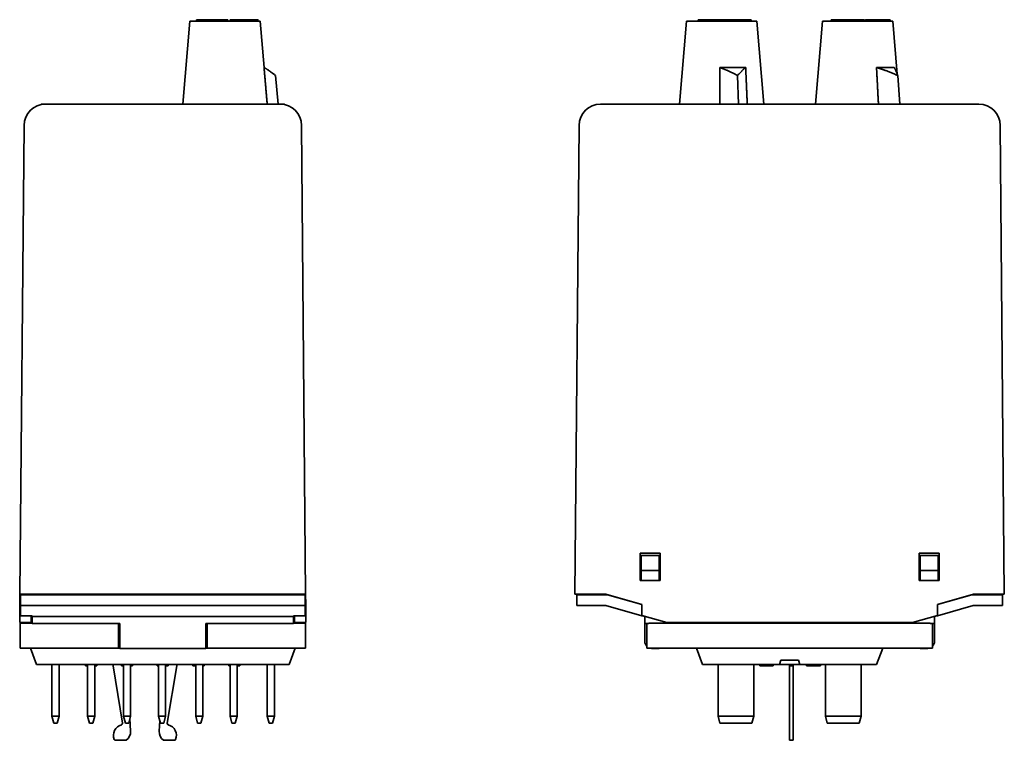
# Model space of a CAD drawing. Header units: millimetres. Extents: x 32 to 170, y 14 to 283.
# Tile 5 of 6: x 32 to 170, y 91 to 191. Entities that reach past the tile are written whole.
import ezdxf

# ---------------------------------------------------------------- set-up
doc = ezdxf.new("R2010")
doc.units = ezdxf.units.MM
doc.layers.add('Visible (ISO)', color=7, linetype='Continuous', lineweight=35)

msp = doc.modelspace()

# ---------------------------------------------------------------- linework, layer by layer
at = {"layer": 'Visible (ISO)'}
for p, q in [((56.27, 191.07), (55.27, 179.47)), ((56.27, 191.07), (66.07, 191.07)), ((57.5, 191.27), (57.19, 191.27)), ((57.19, 191.07), (57.19, 191.27)), ((57.5, 191.27), (59.48, 191.27)), ((57.5, 191.07), (57.5, 191.27)), ((59.66, 191.27), (59.48, 191.27)), ((59.48, 191.07), (59.48, 191.27)), ((59.66, 191.27), (61.46, 191.27)), ((59.66, 191.07), (59.66, 191.27)), ((61.46, 191.07), (61.46, 191.27)), ((61.56, 191.27), (61.46, 191.27)), ((61.56, 191.07), (61.56, 191.27)), ((61.91, 191.07), (61.91, 191.27)), ((62.75, 191.27), (61.99, 191.27)), ((61.99, 191.07), (61.99, 191.27)), ((62.99, 191.27), (62.75, 191.27)), ((62.75, 191.07), (62.75, 191.27)), ((64.41, 191.27), (62.99, 191.27)), ((62.99, 191.07), (62.99, 191.27)), ((64.97, 191.27), (64.41, 191.27)), ((64.41, 191.07), (64.41, 191.27)), ((65.17, 191.27), (64.97, 191.27)), ((64.97, 191.07), (64.97, 191.27)), ((65.33, 191.27), (65.17, 191.27)), ((65.17, 191.07), (65.17, 191.27)), ((65.33, 191.07), (65.33, 191.27)), ((65.48, 191.27), (65.33, 191.27)), ((65.48, 191.07), (65.48, 191.27)), ((65.76, 191.07), (65.76, 191.27)), ((65.76, 191.27), (65.76, 191.27)), ((65.76, 191.07), (65.76, 191.27)), ((66.07, 191.07), (66.63, 184.58)), ((125.69, 191.07), (124.69, 179.47)), ((125.69, 191.07), (135.49, 191.07)), ((127.68, 191.27), (127.32, 191.27)), ((127.32, 191.07), (127.32, 191.27)), ((128.01, 191.27), (127.68, 191.27)), ((127.68, 191.07), (127.68, 191.27)), ((128.41, 191.27), (128.01, 191.27)), ((128.01, 191.07), (128.01, 191.27)), ((128.73, 191.27), (128.41, 191.27)), ((128.41, 191.07), (128.41, 191.27)), ((128.73, 191.07), (128.73, 191.27)), ((129.04, 191.27), (128.73, 191.27)), ((130.01, 191.27), (129.04, 191.27)), ((129.04, 191.07), (129.04, 191.27)), ((130.16, 191.27), (130.01, 191.27)), ((130.01, 191.07), (130.01, 191.27)), ((130.16, 191.07), (130.16, 191.27)), ((130.21, 191.27), (130.16, 191.27)), ((130.21, 191.07), (130.21, 191.27)), ((130.27, 191.27), (130.21, 191.27)), ((130.27, 191.07), (130.27, 191.27)), ((131.63, 191.27), (131.31, 191.27)), ((131.31, 191.07), (131.31, 191.27)), ((131.63, 191.07), (131.63, 191.27)), ((134.57, 191.27), (133.26, 191.27)), ((133.26, 191.07), (133.26, 191.27)), ((134.57, 191.07), (134.57, 191.27)), ((134.73, 191.27), (134.57, 191.27)), ((134.73, 191.07), (134.73, 191.27)), ((135.49, 191.07), (136.49, 179.47)), ((144.69, 191.07), (143.69, 179.47)), ((144.69, 191.07), (154.49, 191.07)), ((145.91, 191.27), (145.92, 191.27)), ((145.91, 191.07), (145.91, 191.27)), ((146.32, 191.27), (145.92, 191.27)), ((145.92, 191.07), (145.92, 191.27)), ((146.97, 191.27), (146.32, 191.27)), ((146.32, 191.07), (146.32, 191.27)), ((146.97, 191.07), (146.97, 191.27)), ((147.91, 191.27), (146.97, 191.27)), ((148.17, 191.27), (147.91, 191.27)), ((147.91, 191.07), (147.91, 191.27)), ((148.17, 191.07), (148.17, 191.27)), ((148.35, 191.27), (148.17, 191.27)), ((148.35, 191.27), (148.35, 191.07)), ((148.44, 191.27), (148.35, 191.27)), ((148.44, 191.07), (148.44, 191.27)), ((149.17, 191.27), (148.44, 191.27)), ((149.4, 191.27), (149.17, 191.27)), ((149.17, 191.07), (149.17, 191.27)), ((149.85, 191.27), (149.4, 191.27)), ((149.4, 191.07), (149.4, 191.27)), ((150.13, 191.27), (149.85, 191.27)), ((149.85, 191.07), (149.85, 191.27)), ((150.21, 191.27), (150.13, 191.27)), ((150.13, 191.07), (150.13, 191.27)), ((150.21, 191.07), (150.21, 191.27)), ((150.55, 191.27), (150.21, 191.27)), ((150.55, 191.07), (150.55, 191.27)), ((150.71, 191.07), (150.71, 191.27)), ((150.9, 191.07), (150.9, 191.27)), ((151.25, 191.27), (150.9, 191.27)), ((151.25, 191.07), (151.25, 191.27)), ((151.39, 191.07), (151.39, 191.27)), ((152.37, 191.07), (152.37, 191.27)), ((154.13, 191.27), (153.77, 191.27)), ((153.77, 191.07), (153.77, 191.27)), ((154.13, 191.07), (154.13, 191.27)), ((154.49, 191.07), (155.13, 183.64)), ((66.63, 184.58), (66.63, 184.58)), ((66.63, 184.58), (66.8, 184.48)), ((133.95, 184.58), (130.31, 184.58)), ((154.71, 184.58), (152.23, 184.58)), ((68.21, 183.47), (68.61, 179.47)), ((132.81, 183.47), (132.94, 179.47)), ((155.19, 183.47), (155.51, 179.47)), ((35.47, 179.47), (37.47, 179.47)), ((35.47, 179.47), (36.08, 179.47)), ((35.47, 179.47), (35.47, 179.47)), ((68.87, 179.47), (36.08, 179.47)), ((67.47, 179.47), (37.47, 179.47)), ((67.47, 179.47), (69.47, 179.47)), ((68.87, 179.47), (69.47, 179.47)), ((69.47, 179.47), (69.47, 179.47)), ((118.65, 179.47), (113.65, 179.47)), ((118.09, 179.47), (120.09, 179.47)), ((118.09, 179.47), (118.09, 179.47)), ((118.65, 179.47), (120.09, 179.47)), ((160.09, 179.47), (120.09, 179.47)), ((160.09, 179.47), (120.09, 179.47)), ((160.09, 179.47), (162.09, 179.47)), ((160.09, 179.47), (161.52, 179.47)), ((166.52, 179.47), (161.52, 179.47)), ((162.09, 179.47), (162.09, 179.47)), ((33.08, 176.5), (32.51, 110.97)), ((72.44, 110.97), (71.87, 176.5)), ((110.65, 176.5), (110.08, 110.97)), ((170.09, 110.97), (169.52, 176.5)), ((119.19, 112.87), (119.19, 116.67)), ((119.19, 116.67), (121.99, 116.67)), ((119.34, 114.27), (119.34, 116.37)), ((119.34, 116.37), (121.84, 116.37)), ((121.84, 116.37), (121.84, 114.27)), ((121.99, 116.67), (121.99, 112.87)), ((158.19, 112.87), (158.19, 116.67)), ((158.19, 116.67), (160.99, 116.67)), ((158.34, 116.37), (160.84, 116.37)), ((158.34, 114.27), (158.34, 116.37)), ((160.84, 116.37), (160.84, 114.27)), ((160.99, 116.67), (160.99, 112.87)), ((121.84, 114.27), (119.34, 114.27)), ((119.34, 112.87), (119.34, 114.27)), ((121.84, 114.27), (121.84, 112.87)), ((160.84, 114.27), (158.34, 114.27)), ((158.34, 114.27), (158.34, 112.87)), ((160.84, 112.87), (160.84, 114.27)), ((121.99, 112.87), (119.19, 112.87)), ((160.99, 112.87), (158.19, 112.87)), ((32.5, 109.52), (32.51, 110.97)), ((35.51, 110.97), (32.51, 110.97)), ((32.57, 110.87), (35.57, 110.87)), ((32.57, 110.87), (32.57, 109.37)), ((34.11, 110.87), (34.11, 110.97)), ((34.22, 110.97), (34.22, 110.87)), ((35.51, 110.97), (69.44, 110.97)), ((35.57, 110.87), (69.37, 110.87)), ((69.37, 110.87), (72.37, 110.87)), ((72.44, 110.97), (69.44, 110.97)), ((70.72, 110.87), (70.72, 110.97)), ((70.84, 110.97), (70.84, 110.87)), ((72.37, 109.37), (72.37, 110.87)), ((72.44, 110.97), (72.45, 109.52)), ((113.08, 110.97), (110.08, 110.97)), ((110.34, 110.87), (113.34, 110.87)), ((110.34, 110.87), (110.34, 109.37)), ((112.04, 110.97), (112.04, 110.87)), ((113.08, 110.97), (114.39, 110.97)), ((114.64, 110.87), (113.34, 110.87)), ((114.39, 110.97), (119.44, 109.52)), ((119.44, 109.5), (114.64, 110.87)), ((160.74, 109.52), (165.79, 110.97)), ((165.54, 110.87), (160.74, 109.5)), ((165.54, 110.87), (166.84, 110.87)), ((165.79, 110.97), (167.09, 110.97)), ((166.84, 110.87), (169.84, 110.87)), ((170.09, 110.97), (167.09, 110.97)), ((168.14, 110.87), (168.14, 110.97)), ((169.84, 109.37), (169.84, 110.87)), ((32.48, 107.97), (32.5, 109.52)), ((32.5, 109.52), (32.57, 109.52)), ((32.57, 109.37), (32.57, 107.93)), ((35.57, 109.37), (32.57, 109.37)), ((69.37, 109.37), (35.57, 109.37)), ((72.37, 109.37), (69.37, 109.37)), ((72.37, 109.52), (72.45, 109.52)), ((72.37, 107.93), (72.37, 109.37)), ((72.45, 109.52), (72.46, 107.97)), ((113.34, 109.37), (110.34, 109.37)), ((114.42, 109.37), (113.34, 109.37)), ((119.44, 107.93), (114.42, 109.37)), ((119.44, 109.52), (119.44, 107.97)), ((160.74, 107.97), (160.74, 109.52)), ((165.75, 109.37), (160.74, 107.93)), ((166.84, 109.37), (165.75, 109.37)), ((169.84, 109.37), (166.84, 109.37)), ((32.47, 106.97), (32.48, 107.97)), ((32.48, 107.97), (32.57, 107.97)), ((32.57, 107.93), (34.22, 107.93)), ((34.07, 106.97), (34.08, 107.93)), ((34.22, 107.93), (34.22, 107.82)), ((70.72, 107.82), (34.22, 107.82)), ((34.22, 107.82), (34.22, 106.87)), ((70.72, 107.93), (72.37, 107.93)), ((70.72, 107.82), (70.72, 107.93)), ((70.72, 106.87), (70.72, 107.82)), ((70.86, 107.93), (70.87, 106.97)), ((72.37, 107.97), (72.46, 107.97)), ((72.46, 107.97), (72.47, 106.97)), ((119.44, 107.97), (122.92, 106.97)), ((119.44, 107.93), (119.44, 107.97)), ((119.84, 107.82), (119.44, 107.93)), ((119.84, 106.87), (119.84, 107.82)), ((157.25, 106.97), (160.74, 107.97)), ((160.74, 107.93), (160.34, 107.82)), ((160.34, 107.82), (160.34, 106.87)), ((160.74, 107.97), (160.74, 107.93)), ((34.07, 106.97), (32.47, 106.97)), ((32.52, 106.92), (34.22, 106.92)), ((32.52, 103.42), (32.52, 106.92)), ((46.47, 106.87), (34.22, 106.87)), ((46.27, 103.42), (46.27, 106.87)), ((46.47, 106.87), (46.47, 104.37)), ((70.72, 106.87), (58.47, 106.87)), ((58.47, 104.37), (58.47, 106.87)), ((58.67, 103.42), (58.67, 106.87)), ((70.72, 106.92), (72.42, 106.92)), ((72.47, 106.97), (70.87, 106.97)), ((72.42, 103.42), (72.42, 106.92)), ((119.84, 104.37), (119.84, 106.87)), ((120.43, 106.87), (119.84, 106.87)), ((120.14, 103.42), (120.14, 106.87)), ((120.43, 106.92), (120.43, 106.87)), ((120.43, 106.92), (123.14, 106.92)), ((157.25, 106.97), (122.92, 106.97)), ((157.04, 106.92), (123.14, 106.92)), ((157.04, 106.92), (159.74, 106.92)), ((159.74, 106.87), (159.74, 106.92)), ((160.34, 106.87), (159.74, 106.87)), ((160.04, 103.42), (160.04, 106.87)), ((160.34, 106.87), (160.34, 104.37)), ((35.52, 103.42), (32.52, 103.42)), ((33.97, 103.42), (34.81, 101.12)), ((35.52, 103.42), (46.27, 103.42)), ((46.47, 103.42), (46.27, 103.42)), ((46.47, 103.37), (46.47, 104.37)), ((46.47, 103.37), (58.47, 103.37)), ((58.47, 104.37), (58.47, 103.37)), ((58.67, 103.42), (58.47, 103.42)), ((58.67, 103.42), (69.42, 103.42)), ((72.42, 103.42), (69.42, 103.42)), ((70.97, 103.42), (70.14, 101.12)), ((123.14, 103.42), (120.14, 103.42)), ((121.84, 103.37), (120.84, 103.37)), ((121.84, 103.42), (121.84, 103.37)), ((123.14, 103.42), (157.04, 103.42)), ((127.09, 103.42), (127.92, 101.12)), ((153.09, 103.42), (152.25, 101.12)), ((160.04, 103.42), (157.04, 103.42)), ((158.34, 103.37), (158.34, 103.42)), ((159.34, 103.37), (158.34, 103.37)), ((35.47, 101.12), (34.81, 101.12)), ((35.47, 101.12), (69.47, 101.12)), ((36.97, 93.92), (36.97, 101.12)), ((37.97, 101.12), (37.97, 93.92)), ((41.69, 101.12), (41.69, 100.92)), ((41.78, 101.12), (41.78, 100.92)), ((41.97, 100.92), (41.78, 100.92)), ((41.97, 93.92), (41.97, 101.12)), ((42.97, 101.12), (42.97, 93.92)), ((43.16, 100.92), (42.97, 100.92)), ((43.16, 101.12), (43.16, 100.92)), ((43.25, 101.12), (43.25, 100.92)), ((45.52, 101.12), (45.52, 100.92)), ((45.52, 100.92), (46.84, 92.9)), ((46.71, 101.12), (46.71, 100.92)), ((46.79, 101.12), (46.79, 100.92)), ((46.97, 100.92), (46.79, 100.92)), ((46.97, 93.92), (46.97, 101.12)), ((47.97, 101.12), (47.97, 93.92)), ((48.24, 100.92), (47.97, 100.92)), ((48.24, 101.12), (48.24, 100.92)), ((48.25, 101.12), (48.25, 100.92)), ((51.69, 101.12), (51.69, 100.92)), ((51.72, 101.12), (51.72, 100.92)), ((51.87, 100.92), (51.72, 100.92)), ((51.87, 101.12), (51.87, 101.09)), ((51.87, 101.09), (51.87, 93.92)), ((52.87, 101.09), (52.87, 101.12)), ((52.87, 93.92), (52.87, 101.09)), ((53.05, 100.92), (52.87, 100.92)), ((53.05, 101.12), (53.05, 100.92)), ((53.22, 100.92), (53.05, 100.92)), ((53.1, 92.9), (54.42, 100.92)), ((53.22, 101.12), (53.22, 100.92)), ((54.42, 101.12), (54.42, 100.92)), ((56.69, 101.12), (56.69, 100.92)), ((56.69, 101.12), (56.69, 100.92)), ((56.71, 101.12), (56.71, 100.92)), ((56.91, 100.92), (56.71, 100.92)), ((56.91, 101.12), (56.91, 100.92)), ((57.07, 101.12), (57.07, 101.09)), ((57.07, 101.09), (57.07, 93.92)), ((58.07, 101.09), (58.07, 101.12)), ((58.07, 93.92), (58.07, 101.09)), ((58.25, 101.12), (58.25, 100.92)), ((58.25, 101.12), (58.25, 100.92)), ((61.71, 101.12), (61.71, 100.92)), ((61.72, 100.92), (61.71, 100.92)), ((61.72, 101.12), (61.72, 100.92)), ((61.87, 100.92), (61.72, 100.92)), ((61.87, 101.12), (61.87, 101.09)), ((61.87, 101.09), (61.87, 93.92)), ((62.87, 101.09), (62.87, 101.12)), ((62.87, 93.92), (62.87, 101.09)), ((62.88, 100.92), (62.87, 100.92)), ((62.88, 101.12), (62.88, 100.92)), ((63.02, 100.92), (62.88, 100.92)), ((63.02, 101.12), (63.02, 100.92)), ((63.23, 101.12), (63.23, 100.92)), ((63.24, 101.12), (63.24, 100.92)), ((67.07, 101.12), (67.07, 101.09)), ((67.07, 101.09), (67.07, 93.92)), ((68.07, 101.09), (68.07, 101.12)), ((68.07, 93.92), (68.07, 101.09)), ((70.14, 101.12), (69.47, 101.12)), ((128.59, 101.12), (127.92, 101.12)), ((128.59, 101.12), (138.65, 101.12)), ((130.09, 93.92), (130.09, 101.09)), ((135.09, 101.09), (135.09, 93.92)), ((135.94, 101.12), (135.94, 100.92)), ((136.25, 101.12), (136.25, 100.92)), ((136.4, 100.92), (136.25, 100.92)), ((136.4, 101.12), (136.4, 100.92)), ((136.67, 100.92), (136.4, 100.92)), ((136.67, 101.12), (136.67, 100.92)), ((137.06, 101.12), (137.06, 100.92)), ((137.37, 101.12), (137.37, 100.92)), ((137.53, 100.92), (137.37, 100.92)), ((137.53, 101.12), (137.53, 100.92)), ((137.79, 100.92), (137.53, 100.92)), ((137.79, 101.12), (137.79, 100.92)), ((138.65, 101.12), (138.87, 101.72)), ((141.52, 101.12), (138.65, 101.12)), ((138.87, 101.72), (141.31, 101.72)), ((140.09, 101.12), (140.09, 100.92)), ((140.09, 100.92), (140.59, 100.92)), ((140.09, 92.9), (140.09, 100.92)), ((140.59, 101.12), (140.59, 100.92)), ((140.59, 92.9), (140.59, 100.92)), ((141.31, 101.72), (141.52, 101.12)), ((141.52, 101.12), (151.59, 101.12)), ((142.44, 101.12), (142.44, 100.92)), ((142.75, 101.12), (142.75, 100.92)), ((142.9, 100.92), (142.75, 100.92)), ((142.9, 101.12), (142.9, 100.92)), ((143.17, 100.92), (142.9, 100.92)), ((143.17, 101.12), (143.17, 100.92)), ((143.42, 101.12), (143.42, 100.92)), ((143.45, 101.12), (143.45, 100.92)), ((143.48, 101.12), (143.48, 100.92)), ((144.31, 101.12), (144.31, 100.92)), ((144.37, 100.92), (144.31, 100.92)), ((144.37, 101.12), (144.37, 100.92)), ((144.38, 101.12), (144.38, 100.92)), ((145.09, 93.92), (145.09, 101.09)), ((150.09, 101.09), (150.09, 93.92)), ((152.25, 101.12), (151.59, 101.12)), ((37.24, 92.92), (36.97, 93.92)), ((36.97, 93.92), (37.97, 93.92)), ((37.97, 93.92), (37.71, 92.92)), ((42.24, 92.92), (41.97, 93.92)), ((41.97, 93.92), (42.97, 93.92)), ((42.97, 93.92), (42.71, 92.92)), ((47.24, 92.92), (46.97, 93.92)), ((46.97, 93.92), (47.97, 93.92)), ((47.97, 93.92), (47.71, 92.92)), ((47.97, 91.8), (47.88, 93.58)), ((52.87, 93.92), (51.87, 93.92)), ((51.87, 93.92), (52.14, 92.92)), ((52.61, 92.92), (52.87, 93.92)), ((58.07, 93.92), (57.07, 93.92)), ((57.07, 93.92), (57.34, 92.92)), ((57.81, 92.92), (58.07, 93.92)), ((62.87, 93.92), (61.87, 93.92)), ((61.87, 93.92), (62.14, 92.92)), ((62.61, 92.92), (62.87, 93.92)), ((68.07, 93.92), (67.07, 93.92)), ((67.07, 93.92), (67.34, 92.92)), ((67.81, 92.92), (68.07, 93.92)), ((135.09, 93.92), (130.09, 93.92)), ((130.35, 92.92), (130.09, 93.92)), ((135.09, 93.92), (134.82, 92.92)), ((145.35, 92.92), (145.09, 93.92)), ((150.09, 93.92), (145.09, 93.92)), ((150.09, 93.92), (149.82, 92.92)), ((37.24, 92.92), (37.71, 92.92)), ((42.24, 92.92), (42.71, 92.92)), ((47.24, 92.92), (47.71, 92.92)), ((52.05, 93.27), (51.98, 91.8)), ((52.14, 92.92), (52.61, 92.92)), ((57.34, 92.92), (57.81, 92.92)), ((62.14, 92.92), (62.61, 92.92)), ((67.34, 92.92), (67.81, 92.92)), ((130.35, 92.92), (134.82, 92.92)), ((140.09, 92.67), (140.09, 92.9)), ((140.09, 92.67), (140.09, 90.64)), ((140.59, 92.67), (140.59, 92.9)), ((140.59, 92.67), (140.59, 90.64)), ((145.35, 92.92), (149.82, 92.92)), ((45.87, 90.52), (47.37, 90.52)), ((52.57, 90.52), (54.07, 90.52)), ((140.09, 90.64), (140.09, 90.52)), ((140.09, 90.52), (140.59, 90.52)), ((140.59, 90.64), (140.59, 90.52))]:
    msp.add_line(p, q, dxfattribs=at)
for centre, radius, start, end in [((36.08, 176.47), 3, 90, 179.5), ((68.87, 176.47), 3, 0.5, 90), ((113.65, 176.47), 3, 90, 179.5), ((166.52, 176.47), 3, 0.5, 90), ((120.84, 104.37), 1, 180, 225.573), ((120.84, 104.37), 1, 251.8051, 270), ((159.34, 104.37), 1, 270, 288.1949), ((159.34, 104.37), 1, 314.427, 0), ((128.89, 101.09), 1.2, 0, 1.3321), ((136.29, 101.09), 1.2, 178.6679, 180), ((143.89, 101.09), 1.2, 0, 1.3321), ((151.29, 101.09), 1.2, 178.6679, 180), ((47.07, 91.22), 1.5, 104.6073, 202.6199), ((46.64, 92.87), 0.2, 284.6073, 9.334), ((53.3, 92.87), 0.2, 170.666, 255.3927), ((52.87, 91.22), 1.5, 337.3801, 75.3927), ((46.47, 91.72), 1.5, 306.8699, 2.8207), ((53.47, 91.72), 1.5, 177.1793, 233.1301), ((45.87, 90.72), 0.2, 202.6199, 270), ((54.07, 90.72), 0.2, 270, 337.3801)]:
    msp.add_arc(centre, radius, start, end, dxfattribs=at)
for points, degree, knots in [([(61.99, 191.27), (61.97, 191.27), (61.91, 191.27), (61.91, 191.27)], 2, [0.7123302, 0.7123302, 0.7123302, 1, 1.5864821, 1.5864821, 1.5864821]), ([(65.76, 191.27), (65.76, 191.27), (65.55, 191.27), (65.48, 191.27)], 2, [0.066335, 0.066335, 0.066335, 1, 1.320539, 1.320539, 1.320539]), ([(131.31, 191.27), (131.31, 191.27), (131.08, 191.27), (130.81, 191.27)], 2, [0.190169, 0.190169, 0.190169, 1, 2, 2, 2]), ([(131.98, 191.27), (131.77, 191.27), (131.63, 191.27), (131.63, 191.27)], 2, [0, 0, 0, 1, 1.731218, 1.731218, 1.731218]), ([(150.9, 191.27), (150.78, 191.27), (150.71, 191.27), (150.71, 191.27)], 2, [0, 0, 0, 1, 1.596344, 1.596344, 1.596344]), ([(41.78, 100.92), (41.76, 100.92), (41.73, 100.92), (41.71, 100.92), (41.69, 100.92), (41.69, 100.92)], 3, [-0.08751207, -0.08751207, -0.08751207, -0.08751207, -0.03213968, -0.03213968, 0, 0, 0, 0]), ([(43.25, 100.92), (43.25, 100.92), (43.24, 100.92), (43.21, 100.92), (43.19, 100.92), (43.16, 100.92)], 3, [-0.04628431, -0.04628431, -0.04628431, -0.04628431, -0.0192821, -0.0192821, 0, 0, 0, 0]), ([(46.79, 100.92), (46.76, 100.92), (46.75, 100.92), (46.72, 100.92), (46.71, 100.92), (46.71, 100.92)], 3, [-0.07575972, -0.07575972, -0.07575972, -0.07575972, -0.02935871, -0.02935871, 0, 0, 0, 0]), ([(51.72, 100.92), (51.72, 100.92), (51.72, 100.92), (51.71, 100.92), (51.69, 100.92), (51.69, 100.92)], 3, [-0.02913872, -0.02913872, -0.02913872, -0.02913872, -0.02875263, -0.02875263, 0, 0, 0, 0]), ([(56.71, 100.92), (56.71, 100.92), (56.7, 100.92), (56.7, 100.92), (56.69, 100.92), (56.69, 100.92)], 3, [-0.05508981, -0.05508981, -0.05508981, -0.05508981, -0.01261077, -0.01261077, 0, 0, 0, 0]), ([(57.07, 100.92), (57.03, 100.92), (57, 100.92), (56.95, 100.92), (56.92, 100.92), (56.91, 100.92)], 3, [-0.04054762, -0.04054762, -0.04054762, -0.04054762, -0.03208773, -0.03208773, -0.01993544, -0.01993544, -0.01993544, -0.01993544]), ([(58.25, 100.92), (58.25, 100.92), (58.25, 100.92), (58.23, 100.92), (58.22, 100.92), (58.18, 100.92), (58.15, 100.92), (58.11, 100.92)], 3, [-0.0318597, -0.0318597, -0.0318597, -0.0318597, -0.02471695, -0.02471695, -0.01611124, -0.01611124, 0, 0, 0, 0]), ([(63.23, 100.92), (63.21, 100.92), (63.18, 100.92), (63.15, 100.92), (63.13, 100.92), (63.1, 100.92), (63.08, 100.92), (63.07, 100.92), (63.05, 100.92), (63.02, 100.92), (63.02, 100.92), (63.02, 100.92)], 3, [-0.09896045, -0.09896045, -0.09896045, -0.09896045, -0.0750712, -0.0750712, -0.05445171, -0.05445171, -0.03210432, -0.03210432, -0.01922608, -0.01922608, 0, 0, 0, 0]), ([(136.25, 100.92), (136.25, 100.92), (136.24, 100.92), (136.23, 100.92), (136.23, 100.92), (136.21, 100.92), (136.2, 100.92), (136.17, 100.92), (136.16, 100.92), (136.07, 100.92), (136, 100.92), (135.94, 100.92)], 3, [-0.09896045, -0.09896045, -0.09896045, -0.09896045, -0.0750712, -0.0750712, -0.05445171, -0.05445171, -0.03210432, -0.03210432, -0.01922608, -0.01922608, 0, 0, 0, 0]), ([(136.82, 100.92), (136.78, 100.92), (136.75, 100.92), (136.7, 100.92), (136.68, 100.92), (136.67, 100.92)], 3, [-0.0318597, -0.0318597, -0.0318597, -0.0318597, -0.02471695, -0.02471695, -0.02150391, -0.02150391, -0.02150391, -0.02150391]), ([(137.06, 100.92), (137.04, 100.92), (137.03, 100.92), (136.97, 100.92), (136.91, 100.92), (136.82, 100.92)], 3, [-0.04134881, -0.04134881, -0.04134881, -0.04134881, -0.0267443, -0.0267443, 0, 0, 0, 0]), ([(137.37, 100.92), (137.37, 100.92), (137.37, 100.92), (137.36, 100.92), (137.35, 100.92), (137.33, 100.92), (137.32, 100.92), (137.3, 100.92), (137.28, 100.92), (137.19, 100.92), (137.13, 100.92), (137.06, 100.92)], 3, [-0.09896045, -0.09896045, -0.09896045, -0.09896045, -0.0750712, -0.0750712, -0.05445171, -0.05445171, -0.03210432, -0.03210432, -0.01922608, -0.01922608, 0, 0, 0, 0]), ([(142.75, 100.92), (142.75, 100.92), (142.74, 100.92), (142.73, 100.92), (142.73, 100.92), (142.71, 100.92), (142.7, 100.92), (142.67, 100.92), (142.66, 100.92), (142.57, 100.92), (142.5, 100.92), (142.44, 100.92)], 3, [-0.09896045, -0.09896045, -0.09896045, -0.09896045, -0.0750712, -0.0750712, -0.05445171, -0.05445171, -0.03210432, -0.03210432, -0.01922608, -0.01922608, 0, 0, 0, 0]), ([(143.34, 100.92), (143.3, 100.92), (143.26, 100.92), (143.2, 100.92), (143.19, 100.92), (143.17, 100.92)], 3, [-0.05426751, -0.05426751, -0.05426751, -0.05426751, -0.04746039, -0.04746039, -0.04421096, -0.04421096, -0.04421096, -0.04421096]), ([(143.86, 100.92), (143.79, 100.92), (143.72, 100.92), (143.62, 100.92), (143.54, 100.92), (143.48, 100.92)], 3, [-0.06810404, -0.06810404, -0.06810404, -0.06810404, -0.020358, -0.020358, 0, 0, 0, 0]), ([(144.31, 100.92), (144.31, 100.92), (144.31, 100.92), (144.29, 100.92), (144.29, 100.92), (144.26, 100.92), (144.23, 100.92), (144.17, 100.92), (144.13, 100.92), (144, 100.92), (143.93, 100.92), (143.86, 100.92)], 3, [-0.09448366, -0.09448366, -0.09448366, -0.09448366, -0.07854395, -0.07854395, -0.0638542, -0.0638542, -0.03998122, -0.03998122, -0.02102332, -0.02102332, 0, 0, 0, 0])]:
    msp.add_open_spline(points, degree=degree, knots=knots, dxfattribs=at)
for points, degree in [([(130.81, 191.27), (130.6, 191.27), (130.34, 191.27), (130.27, 191.27)], 2), ([(133.07, 191.27), (132.84, 191.27), (132.26, 191.27), (131.98, 191.27)], 2), ([(133.26, 191.27), (133.26, 191.27), (133.07, 191.27)], 2), ([(151.39, 191.27), (151.31, 191.27), (151.25, 191.27)], 2), ([(152.2, 191.27), (152.03, 191.27), (151.64, 191.27), (151.39, 191.27)], 2), ([(152.37, 191.27), (152.37, 191.27), (152.2, 191.27)], 2), ([(152.47, 191.27), (152.42, 191.27), (152.37, 191.27)], 2), ([(153.73, 191.27), (153.61, 191.27), (152.95, 191.27), (152.47, 191.27)], 2), ([(153.77, 191.27), (153.77, 191.27), (153.73, 191.27)], 2), ([(48.25, 100.92), (48.25, 100.92), (48.25, 100.92), (48.24, 100.92)], 3), ([(56.69, 100.92), (56.69, 100.92), (56.69, 100.92), (56.69, 100.92)], 3), ([(58.11, 100.92), (58.1, 100.92), (58.09, 100.92), (58.07, 100.92)], 3), ([(58.25, 100.92), (58.25, 100.92), (58.25, 100.92), (58.25, 100.92)], 3), ([(63.24, 100.92), (63.24, 100.92), (63.23, 100.92), (63.23, 100.92)], 3), ([(143.42, 100.92), (143.39, 100.92), (143.36, 100.92), (143.34, 100.92)], 3), ([(143.45, 100.92), (143.43, 100.92), (143.42, 100.92), (143.42, 100.92)], 3), ([(143.48, 100.92), (143.47, 100.92), (143.46, 100.92), (143.45, 100.92)], 3), ([(144.38, 100.92), (144.38, 100.92), (144.38, 100.92), (144.37, 100.92)], 3)]:
    msp.add_open_spline(points, degree=degree, dxfattribs=at)
for points, weights in [([(66.63, 184.58), (67.29, 184.23), (68.21, 183.47)], [1, 1.0294652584, 1]), ([(66.72, 183.47), (66.67, 184.03), (66.63, 184.58)], [1, 1.00005830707, 1]), ([(130.31, 184.58), (131.37, 184.23), (132.81, 183.47)], [1, 1.0294652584, 1]), ([(130.32, 183.47), (130.31, 184.03), (130.31, 184.58)], [1, 1.00005830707, 1]), ([(132.81, 183.47), (133.46, 184.23), (133.95, 184.58)], [1, 1.0294652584, 1]), ([(133.95, 184.58), (133.97, 184.03), (133.99, 183.47)], [1, 1.0000583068, 1]), ([(152.23, 184.58), (153.48, 184.23), (155.19, 183.47)], [1, 1.0294652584, 1]), ([(152.29, 183.47), (152.26, 184.03), (152.23, 184.58)], [1, 1.00005830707, 1]), ([(155.19, 183.47), (154.91, 184.23), (154.71, 184.58)], [1, 1.0294652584, 1]), ([(67.07, 179.47), (66.89, 181.55), (66.72, 183.47)], [1, 1.00068728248, 1]), ([(130.35, 179.47), (130.34, 181.55), (130.32, 183.47)], [1, 1.00068728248, 1]), ([(133.99, 183.47), (134.08, 181.55), (134.16, 179.47)], [1, 1.00068728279, 1]), ([(152.5, 179.47), (152.39, 181.55), (152.29, 183.47)], [1, 1.00068728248, 1])]:
    msp.add_rational_spline(points, weights, degree=2, dxfattribs=at)

doc.saveas('drawing.dxf')
